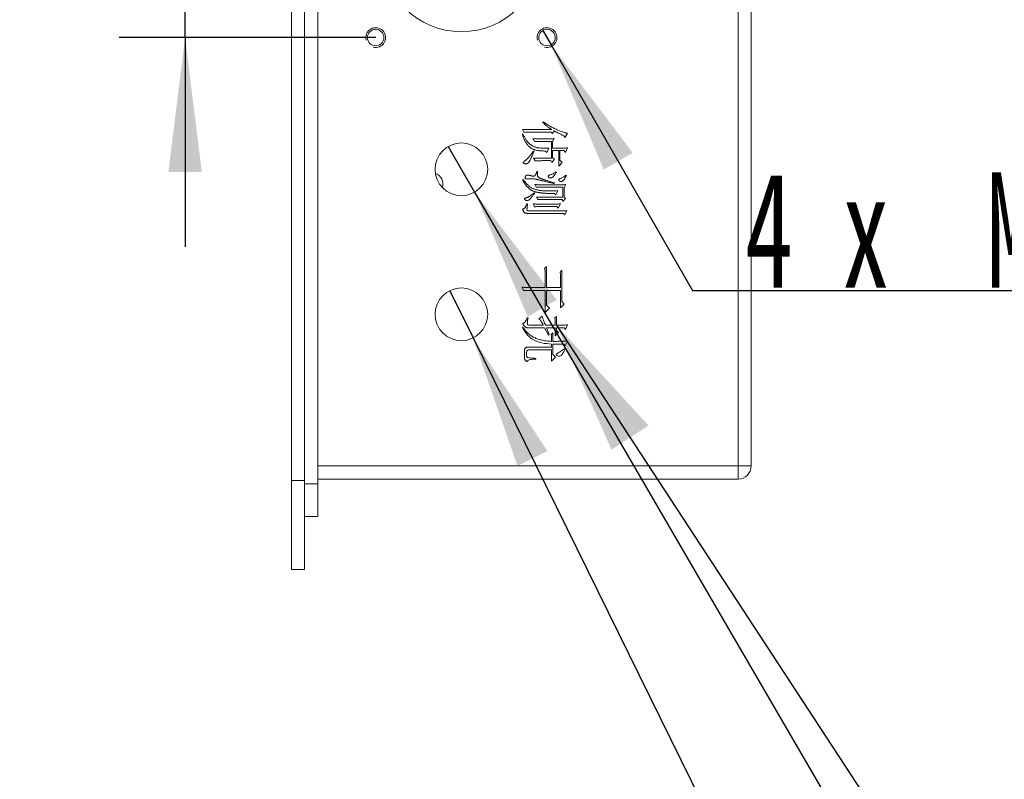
# Model space of a CAD drawing. Header units: millimetres. Extents: x 0 to 658, y -2 to 210.
# Tile 3 of 26: x 25 to 55, y 75 to 98. Entities that reach past the tile are written whole.
import ezdxf

# ---------------------------------------------------------------- set-up
doc = ezdxf.new("R2010")
doc.units = ezdxf.units.MM
doc.layers.add('图框', color=7, linetype='Continuous')
doc.styles.add('SLDTEXTSTYLE0', font='TXT', dxfattribs={"width": 0.7})
doc.styles.add('SLDTEXTSTYLE1', font='TXT', dxfattribs={"width": 0.7, "bigfont": 'bigfont'})
doc.styles.add('SLDTEXTSTYLE6', font='TXT', dxfattribs={"width": 0.616667})
doc.dimstyles.new('SLDDIMSTYLE1', dxfattribs={"dimtxt": 3.5, "dimasz": 4.08, "dimexe": 0, "dimexo": 0.0625, "dimgap": 0.875, "dimtad": 0, "dimtih": 1, "dimtoh": 1, "dimdec": 6, "dimlfac": 5, "dimrnd": 1e-09, "dimzin": 12, "dimdsep": 46, "dimtxsty": 'SLDTEXTSTYLE0', "dimblk1": 'NONE', "dimsah": 1, "dimcen": 0, "dimadec": 0, "dimazin": 3, "dimtfac": 1, "dimtmove": 0, "dimatfit": 3, "dimldrblk": 'NONE', "dimfxl": 0, "dimfrac": 2, "dimtolj": 1, "dimtzin": 12, "dimarcsym": 0})
doc.dimstyles.new('SLDDIMSTYLE2', dxfattribs={"dimtxt": 3.5, "dimasz": 4.08, "dimexe": 0, "dimexo": 0.0625, "dimgap": 0.875, "dimtad": 2, "dimlfac": 5, "dimrnd": 1e-09, "dimzin": 12, "dimdsep": 46, "dimtxsty": 'SLDTEXTSTYLE0', "dimsah": 1, "dimcen": 0.09, "dimadec": 0, "dimazin": 3, "dimtfac": 1, "dimtmove": 0, "dimatfit": 0, "dimfxl": 0, "dimfrac": 2, "dimtolj": 1, "dimtzin": 12, "dimarcsym": 0})
doc.dimstyles.new('SLDDIMSTYLE3', dxfattribs={"dimtxt": 3.5, "dimasz": 4.08, "dimexe": 0, "dimexo": 0.0625, "dimgap": 0.875, "dimtad": 2, "dimlfac": 5, "dimrnd": 1e-09, "dimzin": 4, "dimdsep": 46, "dimtxsty": 'SLDTEXTSTYLE0', "dimsah": 1, "dimcen": 0.09, "dimadec": 0, "dimazin": 1, "dimtfac": 1, "dimtmove": 0, "dimatfit": 0, "dimfxl": 0, "dimfrac": 2, "dimtolj": 1, "dimtzin": 12, "dimarcsym": 0})
doc.dimstyles.new('SLDDIMSTYLE7', dxfattribs={"dimtxt": 3.5, "dimasz": 4.08, "dimexe": 0, "dimexo": 0.0625, "dimgap": 0.875, "dimtad": 0, "dimtih": 1, "dimtoh": 1, "dimlfac": 5, "dimrnd": 1e-09, "dimzin": 12, "dimdsep": 46, "dimtxsty": 'SLDTEXTSTYLE0', "dimblk1": 'NONE', "dimsah": 1, "dimcen": 0, "dimadec": 0, "dimazin": 3, "dimtfac": 1, "dimtmove": 0, "dimatfit": 3, "dimldrblk": 'NONE', "dimfxl": 0, "dimfrac": 2, "dimtolj": 1, "dimtzin": 12, "dimarcsym": 0})
doc.dimstyles.new('SLDDIMSTYLE8', dxfattribs={"dimtxt": 0.18, "dimasz": 4.08, "dimexe": 0, "dimexo": 0.0625, "dimgap": 0, "dimtad": 0, "dimtih": 1, "dimtoh": 1, "dimdec": 0, "dimrnd": 1e-09, "dimzin": 0, "dimdsep": 46, "dimtxsty": 'Standard', "dimsah": 1, "dimcen": 0.09, "dimadec": 0, "dimazin": 0, "dimtfac": 4.08, "dimtdec": 0, "dimtofl": 0, "dimtmove": 0, "dimatfit": 3, "dimfxl": 0, "dimfrac": 2, "dimtolj": 1, "dimtzin": 0, "dimarcsym": 0})

# ---------------------------------------------------------------- blocks, each defined once
blk = doc.blocks.new('_D_21')
at = {"layer": '图框'}
for p, q in [((44.555, 118.447), (44.555, 113.177)), ((44.555, 115.177), (38.205, 115.177)), ((44.555, 115.177), (47.655, 115.177)), ((47.655, 115.177), (69.201, 115.177))]:
    blk.add_line(p, q, dxfattribs=at)
for points in [[(44.555, 115.177), (40.475, 115.685), (40.475, 114.669)], [(47.655, 115.177), (51.735, 114.669), (51.735, 115.685)]]:
    blk.add_solid(points, dxfattribs=at)
at = {"layer": '图框', "insert": (59.017, 119.689), "char_height": 3.5, "attachment_point": 1, "style": 'SLDTEXTSTYLE0'}
blk.add_mtext('15.50', dxfattribs=at)
blk = doc.blocks.new('_D_24')
at = {"layer": '图框'}
for p, q in [((38.501, 90.205), (39.208, 88.77)), ((39.208, 88.77), (57.994, 50.669)), ((57.994, 50.669), (75.672, 50.669))]:
    blk.add_line(p, q, dxfattribs=at)
blk.add_solid([(39.208, 88.77), (40.557, 84.886), (41.468, 85.335)], dxfattribs=at)
at = {"layer": '图框', "char_height": 3.5, "attachment_point": 1}
for s, insert, style in [('%%c', (59.581, 53.68), 'SLDTEXTSTYLE0'), ('贯\\M+190FA', (67.457, 53.68), 'SLDTEXTSTYLE1'), ('8', (63.451, 53.68), 'SLDTEXTSTYLE0')]:
    blk.add_mtext(s, dxfattribs=dict(at, insert=insert, style=style))
blk = doc.blocks.new('_NONE')
blk = doc.blocks.new('_D_25')
at = {"layer": '图框'}
for p, q in [((38.452, 94.579), (39.257, 93.196)), ((39.257, 93.196), (59.416, 58.543)), ((59.416, 58.543), (77.094, 58.543))]:
    blk.add_line(p, q, dxfattribs=at)
blk.add_solid([(39.257, 93.196), (40.869, 89.414), (41.748, 89.925)], dxfattribs=at)
at = {"layer": '图框', "char_height": 3.5, "attachment_point": 1}
for s, insert, style in [('贯\\M+190FA', (68.879, 61.554), 'SLDTEXTSTYLE1'), ('%%c', (61.003, 61.554), 'SLDTEXTSTYLE0'), ('8', (64.873, 61.554), 'SLDTEXTSTYLE0')]:
    blk.add_mtext(s, dxfattribs=dict(at, insert=insert, style=style))
blk = doc.blocks.new('_D_26')
at = {"layer": '图框'}
for p, q in [((30.467, 103.087), (30.467, 109.437)), ((36.255, 103.087), (28.467, 103.087)), ((30.467, 97.887), (30.467, 103.087)), ((36.255, 97.887), (28.467, 97.887)), ((30.467, 97.887), (30.467, 91.537))]:
    blk.add_line(p, q, dxfattribs=at)
for points in [[(30.467, 103.087), (30.975, 107.167), (29.959, 107.167)], [(30.467, 97.887), (29.959, 93.807), (30.975, 93.807)]]:
    blk.add_solid(points, dxfattribs=at)
at = {"layer": '图框', "insert": (25.955, 98.711), "char_height": 3.5, "attachment_point": 1, "rotation": 90, "style": 'SLDTEXTSTYLE0'}
blk.add_mtext('26', dxfattribs=at)
blk = doc.blocks.new('SW_SYMBOL_HOLE_DEPTH')
at = {"layer": '图框', "color": 0}
for p, q in [((0, 875), (800, 875)), ((400, 875), (400, 75)), ((100, 555), (400, 75)), ((700, 555), (400, 75))]:
    blk.add_line(p, q, dxfattribs=at)
blk = doc.blocks.new('_D_28')
at = {"layer": '图框'}
for p, q in [((41.33, 98.104), (41.579, 97.671)), ((41.579, 97.671), (45.875, 90.213)), ((45.875, 90.213), (87.791, 90.213))]:
    blk.add_line(p, q, dxfattribs=at)
blk.add_solid([(41.579, 97.671), (43.176, 93.882), (44.056, 94.389)], dxfattribs=at)
at = {"layer": '图框', "xscale": 0.004072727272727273, "yscale": 0.004072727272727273, "zscale": 0.004072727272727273}
for p in [(73.941, 89.572), (71.802, 84.572)]:
    blk.add_blockref('SW_SYMBOL_HOLE_DEPTH', p, dxfattribs=at)
at = {"layer": '图框', "char_height": 3.5, "attachment_point": 1}
for s, insert, style in [('4 x  M3 - 6H', (47.462, 93.798), 'SLDTEXTSTYLE6'), ('3.50', (79.576, 93.798), 'SLDTEXTSTYLE0'), ('%%c', (55.711, 88.798), 'SLDTEXTSTYLE0'), ('2.50', (61.55, 88.798), 'SLDTEXTSTYLE0'), ('4', (77.437, 88.798), 'SLDTEXTSTYLE0')]:
    blk.add_mtext(s, dxfattribs=dict(at, insert=insert, style=style))

msp = doc.modelspace()

# ---------------------------------------------------------------- linework, layer by layer
at = {"color": 7, "linetype": 'Continuous', "lineweight": 15}
for p, q in [((33.6946935, 156.44742832), (33.6946935, 84.44742844)), ((34.09469352, 84.44742844), (34.09469352, 156.44742832)), ((34.49469354, 156.54742853), (34.49469354, 84.34742973)), ((47.25469356, 84.88742993), (47.25469356, 156.00742833)), ((47.65469288, 156.00742833), (47.65469288, 84.88742993)), ((40.74922507, 95.01242921), (40.70820888, 95.10031924)), ((41.01289665, 95.09446011), (41.59883415, 95.09446011)), ((41.31758442, 95.32297537), (41.33516257, 95.33469365)), ((40.70234974, 94.95383487), (40.72578704, 94.96555314)), ((41.58125599, 95.01828835), (40.96602132, 95.01828835)), ((41.07149025, 94.73703787), (41.02461567, 94.81906877)), ((41.22969364, 94.81320963), (41.48750608, 94.81320963)), ((41.62227144, 94.97141228), (41.58125599, 95.01828835)), ((41.66914677, 95.05344317), (41.62227144, 94.97141228)), ((41.6750059, 94.81906877), (41.62227144, 94.73703787)), ((41.99727183, 94.85422657), (41.96211552, 94.9069588)), ((42.07930272, 94.97727141), (41.99727183, 94.85422657)), ((41.58711513, 94.73703787), (41.07149025, 94.73703787)), ((41.51094337, 94.53195915), (41.44649064, 94.39719305)), ((41.58711513, 94.22727213), (41.58711513, 94.73703787)), ((41.62227144, 94.73703787), (41.62227144, 94.53195915)), ((41.62227144, 94.53195915), (41.82734942, 94.53195915)), ((41.62227144, 94.4557874), (41.62227144, 94.2389904)), ((41.80977126, 94.4557874), (41.62227144, 94.4557874)), ((41.80977126, 93.98703859), (41.80977126, 94.4557874)), ((41.84492757, 94.4557874), (41.84492757, 94.16281865)), ((41.97383379, 94.4557874), (41.84492757, 94.4557874)), ((42.01484998, 94.40305219), (41.97383379, 94.4557874)), ((42.07344358, 94.53781829), (42.01484998, 94.40305219)), ((41.04219382, 94.44406912), (41.05977198, 94.43235085)), ((41.04805296, 94.22727213), (41.58711513, 94.22727213)), ((41.09492754, 94.14524124), (41.04805296, 94.22727213)), ((41.44649064, 94.39719305), (41.40547445, 94.44406912)), ((41.68086504, 94.19211731), (41.60469329, 94.09836516)), ((41.62227144, 94.2389904), (41.68086504, 94.19211731)), ((41.84492757, 94.16281865), (41.91524019, 94.09250603)), ((41.56953698, 94.15110037), (41.31758442, 94.15110037)), ((41.60469329, 94.09836516), (41.56953698, 94.15110037)), ((41.91524019, 94.09250603), (41.80977126, 93.98703859)), ((40.71406876, 93.56516287), (40.73750605, 93.57688115)), ((41.14766201, 93.8229768), (41.17110004, 93.8229768)), ((41.72188123, 93.81125555), (41.73945939, 93.79953728)), ((42.03242814, 93.71164725), (42.05000629, 93.69992898)), ((41.12422471, 93.34250674), (41.0890684, 93.42453764)), ((41.93867823, 93.34250674), (41.12422471, 93.34250674)), ((41.68086504, 93.47727285), (41.6750059, 93.4538363)), ((41.93867823, 93.04367886), (41.93867823, 93.34250674)), ((42.02656826, 93.42453764), (41.97383379, 93.33664761)), ((41.97383379, 93.33664761), (41.97383379, 93.04953799)), ((41.05977198, 93.17258582), (41.07734939, 93.16086755)), ((41.13594373, 93.04367886), (41.93867823, 93.04367886)), ((41.17110004, 92.9675071), (41.13594373, 93.04367886)), ((41.90938105, 92.97336624), (41.40547445, 92.97336624)), ((41.72188123, 93.11399148), (41.68086504, 93.15500543)), ((41.78633397, 93.2370393), (41.72188123, 93.11399148)), ((41.94453736, 92.92649016), (41.90938105, 92.97336624)), ((42.02070912, 93.00266192), (41.94453736, 92.92649016)), ((41.97383379, 93.04953799), (42.02070912, 93.00266192)), ((40.84297498, 92.84445927), (40.86641227, 92.84445927)), ((41.07734939, 92.75071011), (41.04805296, 92.83860014)), ((41.25313093, 92.832741), (41.65156861, 92.832741)), ((41.75117766, 92.75656924), (41.25313093, 92.75656924)), ((41.79805299, 92.70969317), (41.75117766, 92.75656924)), ((41.86250573, 92.83860014), (41.79805299, 92.70969317)), ((41.95625564, 92.55149052), (40.87227141, 92.55149052)), ((40.88984957, 92.62766228), (41.80391212, 92.62766228)), ((41.99727183, 92.51047657), (41.95625564, 92.55149052)), ((42.05586543, 92.63352141), (41.99727183, 92.51047657)), ((41.38203715, 90.88195846), (41.43477162, 90.93469367)), ((41.43477162, 90.93469367), (41.43477162, 90.30188308)), ((41.39961531, 90.30188308), (41.39961531, 90.7413362)), ((41.85078745, 90.77063189), (41.90352192, 90.8233671)), ((41.86836561, 90.30188308), (41.86836561, 90.63000665)), ((41.90352192, 90.8233671), (41.90352192, 89.87414823)), ((40.74336519, 90.20813093), (40.69649061, 90.30774222)), ((41.13594373, 90.30188308), (41.39961531, 90.30188308)), ((41.43477162, 90.30188308), (41.86836561, 90.30188308)), ((41.39961531, 90.21399007), (41.07149025, 90.21399007)), ((41.39961531, 89.54602168), (41.39961531, 90.21399007)), ((41.43477162, 90.21399007), (41.43477162, 89.76867781)), ((41.86836561, 90.21399007), (41.43477162, 90.21399007)), ((41.86836561, 89.68664692), (41.86836561, 90.21399007)), ((41.52852153, 89.67492864), (41.39961531, 89.54602168)), ((41.43477162, 89.76867781), (41.52852153, 89.67492864)), ((41.97969367, 89.79797647), (41.86836561, 89.68664692)), ((41.90352192, 89.87414823), (41.97969367, 89.79797647)), ((40.85469326, 89.38195989), (40.87813129, 89.38195989)), ((41.20625635, 89.35266421), (41.31172454, 89.42883299)), ((41.69258406, 89.37610076), (41.73945939, 89.42297385)), ((41.70430308, 89.30578516), (41.69258406, 89.37610076)), ((41.73945939, 89.42297385), (41.73945939, 89.15930078)), ((40.70820888, 89.08313201), (40.72578704, 89.09485028)), ((41.37617802, 89.07727287), (40.87227141, 89.07727287)), ((40.92500587, 89.15930078), (41.34102171, 89.15930078)), ((41.4992251, 88.85461376), (41.37617802, 89.07727287)), ((41.40547445, 89.15930078), (41.70430308, 89.15930078)), ((41.43477162, 89.07727287), (41.51680251, 88.87219713)), ((41.70430308, 89.07727287), (41.43477162, 89.07727287)), ((41.70430308, 89.15930078), (41.70430308, 89.30578516)), ((41.70430308, 88.83703635), (41.70430308, 89.07727287)), ((41.73945939, 89.07727287), (41.73945939, 89.00109813)), ((41.97383379, 89.07727287), (41.73945939, 89.07727287)), ((42.01484998, 89.02454064), (41.97383379, 89.07727287)), ((42.07930272, 89.16516588), (42.01484998, 89.02454064)), ((41.51680251, 88.87219713), (41.4992251, 88.85461376)), ((41.58125599, 88.87805626), (41.62813132, 88.92492936)), ((41.59297501, 88.82531808), (41.58125599, 88.87805626)), ((41.59297501, 88.66711543), (41.59297501, 88.82531808)), ((41.62813132, 88.92492936), (41.62813132, 88.66711543)), ((41.80391212, 88.93664763), (41.70430308, 88.83703635)), ((41.73945939, 89.00109813), (41.80391212, 88.93664763)), ((40.90742772, 88.49133537), (41.59297501, 88.49133537)), ((41.59297501, 88.49133537), (41.59297501, 88.58508751)), ((41.62813132, 88.58508751), (41.62813132, 88.26867626)), ((41.96797465, 88.57922838), (41.62813132, 88.58508751)), ((42.0089901, 88.52649019), (41.96797465, 88.57922838)), ((42.07930272, 88.67297456), (42.0089901, 88.52649019)), ((40.76680323, 88.20422576), (40.76680323, 88.38000581)), ((40.8371151, 88.33899186), (40.8371151, 88.23938058)), ((41.59297501, 88.4093015), (40.93086501, 88.4093015)), ((41.59297501, 88.06945965), (41.59297501, 88.4093015)), ((41.71016221, 88.18664835), (41.59297501, 88.06945965)), ((41.62813132, 88.26867626), (41.71016221, 88.18664835)), ((41.98555281, 88.44446228), (42.00313096, 88.432744)), ((41.11836558, 88.15149353), (41.11836558, 88.12805102)), ((34.49469354, 84.88742993), (47.25469356, 84.88742993)), ((47.65469288, 84.88742993), (47.25469356, 84.88742993)), ((47.25469356, 84.88742993), (47.25469356, 84.48742912)), ((33.6946935, 84.44742844), (33.6946935, 81.74742744)), ((34.09469352, 84.44742844), (33.6946935, 84.44742844)), ((34.09469352, 81.74742744), (34.09469352, 84.44742844)), ((34.09469352, 84.34742973), (34.49469354, 84.34742973)), ((47.25469356, 84.48742912), (34.49469354, 84.48742912)), ((34.49469354, 84.34742973), (34.49469354, 83.34743068)), ((34.49469354, 83.34743068), (34.09469352, 83.34743068)), ((34.09469352, 81.74742744), (33.6946935, 81.74742744))]:
    msp.add_line(p, q, dxfattribs=at)
for centre, radius in [((38.8546935, 100.48742861), 2.42), ((36.2546935, 97.88742861), 0.25), ((41.4546935, 97.88742861), 0.25), ((38.8546935, 93.88742861), 0.8), ((38.8546935, 89.48742861), 0.8)]:
    msp.add_circle(centre, radius, dxfattribs=at)
at = {"color": 7, "linetype": 'Continuous', "lineweight": 0}
for centre in [(36.2546935, 97.88742861), (41.4546935, 97.88742861)]:
    msp.add_arc(centre, 0.3, 255, 195, dxfattribs=at)
at = {"color": 7, "linetype": 'Continuous', "lineweight": 15}
for centre, radius, start, end in [((37.9546935, 93.44742861), 0.34, 340.757213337, 71.349777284), ((47.2546935, 84.88742861), 0.4, 270, 0)]:
    msp.add_arc(centre, radius, start, end, dxfattribs=at)
for points, knots in [([(40.70820912, 95.10031923), (40.72687285, 95.09990801), (40.76253742, 95.0991222), (40.81345604, 95.09764339), (40.85925271, 95.09693813), (40.89990335, 95.09598849), (40.93542124, 95.09530346), (40.96580586, 95.09499257), (40.99104846, 95.09436534), (41.00616893, 95.09443075), (41.01289662, 95.09445986)], [0, 0, 0, 0, 0.183772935, 0.3511723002, 0.501453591, 0.6346478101, 0.7514526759, 0.8511576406, 0.9337741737, 1, 1, 1, 1]), ([(41.59883412, 95.09445986), (41.58411548, 95.10417454), (41.55529551, 95.12319645), (41.51353858, 95.15199733), (41.47450154, 95.18077184), (41.43820196, 95.2096447), (41.40402013, 95.23780066), (41.3729015, 95.26635651), (41.34395485, 95.29431342), (41.32624863, 95.31355812), (41.31758412, 95.32297548)], [0, 0, 0, 0, 0.1455805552, 0.2850551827, 0.4187015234, 0.545816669, 0.6679195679, 0.7841683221, 0.8943831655, 1, 1, 1, 1]), ([(41.33516225, 95.33469423), (41.35179484, 95.32264782), (41.38506765, 95.29854946), (41.43629763, 95.26444413), (41.48817542, 95.23166272), (41.54071255, 95.20021212), (41.59440251, 95.17092266), (41.64858041, 95.14252367), (41.70379282, 95.11609111), (41.75911689, 95.09152892), (41.81274714, 95.06896041), (41.86301467, 95.04845806), (41.90907795, 95.03045836), (41.95110321, 95.0149401), (41.98896582, 95.00197625), (42.02267781, 94.99113978), (42.05229946, 94.98302491), (42.07082193, 94.97907906), (42.07930287, 94.97727236)], [0, 0, 0, 0, 0.0742042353, 0.1484425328, 0.2223404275, 0.2959502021, 0.3696550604, 0.4433112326, 0.5169674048, 0.5908037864, 0.6620249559, 0.727215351, 0.7869704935, 0.8407253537, 0.8890836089, 0.9315763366, 0.9686706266, 1, 1, 1, 1]), ([(41.40547475, 94.44406923), (41.3860867, 94.44426864), (41.34852806, 94.44465494), (41.2940891, 94.44668346), (41.24335003, 94.45061488), (41.19636039, 94.45596541), (41.15306435, 94.46270786), (41.1136507, 94.47155851), (41.07776309, 94.48120067), (41.04534376, 94.49320955), (41.0153488, 94.50678282), (40.98719066, 94.52253491), (40.960029, 94.53991189), (40.93425136, 94.55956783), (40.9093616, 94.58099996), (40.886064, 94.60482605), (40.86349297, 94.63019632), (40.84248341, 94.65799422), (40.82232652, 94.68772367), (40.80298263, 94.71955445), (40.78433622, 94.75345498), (40.76635009, 94.78941998), (40.74920925, 94.82753636), (40.73275138, 94.86772088), (40.71685684, 94.90994795), (40.70723946, 94.93904248), (40.70234975, 94.95383486)], [0, 0, 0, 0, 0.0606812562, 0.1175520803, 0.1704598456, 0.2199130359, 0.2655448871, 0.3075115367, 0.3462916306, 0.3817465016, 0.4155851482, 0.4492293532, 0.4826381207, 0.5164168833, 0.5505998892, 0.5853391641, 0.6206295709, 0.656809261, 0.6942970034, 0.7330083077, 0.7733375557, 0.8153554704, 0.858824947, 0.9041049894, 0.9512445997, 1, 1, 1, 1]), ([(40.72578725, 94.96555361), (40.73224745, 94.94987655), (40.7449218, 94.91911952), (40.76566023, 94.87473294), (40.78817165, 94.83330858), (40.8114337, 94.79425834), (40.83648809, 94.75829988), (40.8624874, 94.72489976), (40.88997026, 94.69444572), (40.91854831, 94.66651522), (40.94868628, 94.64167197), (40.97945904, 94.61883441), (41.0116526, 94.59906404), (41.04500874, 94.5822308), (41.07916496, 94.56741629), (41.11466002, 94.55582412), (41.15120066, 94.54660902), (41.2016693, 94.53819769), (41.26650487, 94.53171533), (41.34609864, 94.52762734), (41.42788561, 94.52721345), (41.48303077, 94.53036476), (41.5109435, 94.53195986)], [0, 0, 0, 0, 0.0516869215, 0.1014052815, 0.1492586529, 0.1953600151, 0.2398925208, 0.2827716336, 0.3243067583, 0.3648536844, 0.4044669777, 0.4432810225, 0.4815938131, 0.5194648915, 0.5571073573, 0.594973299, 0.6331608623, 0.6718801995, 0.7508313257, 0.8316503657, 0.9147867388, 1, 1, 1, 1]), ([(40.96602162, 95.01828798), (40.94981736, 95.01818441), (40.91610367, 95.01796893), (40.86372919, 95.01680467), (40.80765842, 95.01515006), (40.76911543, 95.01335498), (40.74922475, 95.01242861)], [0, 0, 0, 0, 0.2241330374, 0.4663187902, 0.7245858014, 1, 1, 1, 1]), ([(41.02461537, 94.81906923), (41.03597323, 94.81865644), (41.05782214, 94.81786236), (41.08942176, 94.81637232), (41.11858512, 94.81567981), (41.14541702, 94.81471569), (41.16986781, 94.81404457), (41.19193435, 94.81372254), (41.21160618, 94.81310413), (41.22390607, 94.81317603), (41.2296935, 94.81320986)], [0, 0, 0, 0, 0.1661806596, 0.3196789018, 0.4625315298, 0.5926978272, 0.7122604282, 0.8201669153, 0.9153837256, 1, 1, 1, 1]), ([(41.487506, 94.81320986), (41.49235307, 94.81317772), (41.50284485, 94.81310815), (41.51983951, 94.81372754), (41.53944691, 94.81405245), (41.56158295, 94.8147189), (41.58631653, 94.81568588), (41.61359955, 94.81638399), (41.64346293, 94.8178593), (41.66422683, 94.81865576), (41.675006, 94.81906923)], [0, 0, 0, 0, 0.0775035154, 0.16776114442, 0.27189604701, 0.39109377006, 0.52189052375, 0.66771683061, 0.82750174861, 1, 1, 1, 1]), ([(41.96211537, 94.90695986), (41.94692167, 94.91454989), (41.91740248, 94.92929624), (41.87441314, 94.95088415), (41.83383211, 94.97085104), (41.79612963, 94.99020784), (41.76064632, 95.00756629), (41.72798609, 95.02427779), (41.69756122, 95.03901998), (41.67832003, 95.04878749), (41.66914662, 95.05344423)], [0, 0, 0, 0, 0.1555548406, 0.30222083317, 0.44059088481, 0.56977683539, 0.69036923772, 0.80236911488, 0.90577774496, 1, 1, 1, 1]), ([(41.82734975, 94.53195986), (41.84492836, 94.53206545), (41.88204144, 94.53228837), (41.94063633, 94.53346576), (42.0050964, 94.53512527), (42.05000783, 94.53689549), (42.0734435, 94.53781923)], [0, 0, 0, 0, 0.2142203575, 0.4522757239, 0.7141867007, 1, 1, 1, 1]), ([(41.05977162, 94.43235048), (41.05452963, 94.41902476), (41.04427653, 94.39296029), (41.02860231, 94.35502938), (41.01340853, 94.31900561), (40.99877018, 94.28491895), (40.98414258, 94.25301253), (40.97004608, 94.22305845), (40.9564715, 94.19504529), (40.94305646, 94.16925928), (40.92997336, 94.14585048), (40.91694691, 94.12520081), (40.90423292, 94.10715429), (40.89120327, 94.0921968), (40.87842035, 94.07987826), (40.86575073, 94.07031849), (40.85303312, 94.06352177), (40.83632855, 94.05889326), (40.81602618, 94.05696845), (40.79256535, 94.05831639), (40.77006561, 94.06277216), (40.75272833, 94.0696332), (40.74082897, 94.07664602), (40.73449978, 94.08267437), (40.73159054, 94.08978862), (40.73185042, 94.09746722), (40.73592163, 94.10518701), (40.74233931, 94.11349692), (40.75190309, 94.12215613), (40.76941665, 94.13439276), (40.79409828, 94.15244323), (40.82451548, 94.17897262), (40.85697102, 94.2099447), (40.8912501, 94.24577214), (40.92714914, 94.28705619), (40.96466392, 94.33385171), (41.0032324, 94.38684879), (41.02884484, 94.42446464), (41.0421935, 94.44406923)], [0, 0, 0, 0, 0.0414497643, 0.0810737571, 0.1187970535, 0.1546228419, 0.1884500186, 0.2203912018, 0.2504520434, 0.2785489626, 0.3045212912, 0.3280489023, 0.3492017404, 0.3683483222, 0.3853813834, 0.4004997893, 0.4141730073, 0.4268287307, 0.4504149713, 0.4728552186, 0.4946612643, 0.516552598, 0.5264296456, 0.5345744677, 0.5413401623, 0.5480440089, 0.5561022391, 0.5661115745, 0.5784088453, 0.5932344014, 0.6279519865, 0.666857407, 0.7099562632, 0.7577919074, 0.8103266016, 0.8682740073, 0.9313471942, 1, 1, 1, 1]), ([(41.31758412, 94.15110048), (41.3005118, 94.15099859), (41.26535144, 94.15078873), (41.21116841, 94.14962622), (41.15401221, 94.14797723), (41.1149632, 94.14616892), (41.09492787, 94.14524111)], [0, 0, 0, 0, 0.2299291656, 0.4735381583, 0.72988209, 1, 1, 1, 1]), ([(41.68086537, 93.15500673), (41.6645172, 93.15483548), (41.63232785, 93.1544983), (41.58472615, 93.15445669), (41.53864106, 93.15508435), (41.49400826, 93.15644081), (41.45089205, 93.15816439), (41.40921389, 93.16027308), (41.36905618, 93.1630697), (41.33043575, 93.16661395), (41.29329884, 93.17040339), (41.25765284, 93.17507241), (41.22339757, 93.17992545), (41.19064699, 93.18565826), (41.15934897, 93.19161879), (41.12963887, 93.19842229), (41.10137249, 93.20549726), (41.07441526, 93.21336823), (41.04835467, 93.22216424), (41.02305523, 93.23298986), (40.9980196, 93.24526076), (40.97360599, 93.25973134), (40.94941797, 93.27547012), (40.92594484, 93.29327326), (40.90261972, 93.31251549), (40.87999658, 93.33387308), (40.85751993, 93.3565898), (40.83586627, 93.3813294), (40.81426188, 93.40754027), (40.79339226, 93.43577835), (40.77265065, 93.4654754), (40.75271815, 93.49715868), (40.73299322, 93.53042601), (40.7204354, 93.55347631), (40.7140685, 93.56516298)], [0, 0, 0, 0, 0.04348176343, 0.08561509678, 0.12659815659, 0.16605492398, 0.20437138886, 0.2413602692, 0.27704012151, 0.31142354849, 0.34450394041, 0.37631346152, 0.40703140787, 0.43650974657, 0.46473272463, 0.49175645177, 0.51756034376, 0.54221701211, 0.56643213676, 0.59065872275, 0.61535214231, 0.64052873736, 0.66608833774, 0.69206094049, 0.71883699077, 0.74646952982, 0.7747671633, 0.80379760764, 0.83387568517, 0.86508138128, 0.89715568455, 0.93019353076, 0.96460762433, 1, 1, 1, 1]), ([(40.737506, 93.57688173), (40.74904569, 93.56040054), (40.77151274, 93.52831269), (40.80723964, 93.4837292), (40.84269339, 93.44314652), (40.87859181, 93.4071978), (40.91462151, 93.37564839), (40.95075351, 93.34824053), (40.98716245, 93.32532521), (41.02426199, 93.30692413), (41.06214361, 93.29172709), (41.10109857, 93.27828216), (41.14165333, 93.26669106), (41.18380775, 93.25733737), (41.22741834, 93.24917216), (41.27269115, 93.24314307), (41.31947539, 93.23907339), (41.38446539, 93.23610209), (41.46818404, 93.2346756), (41.57134457, 93.23401324), (41.67776632, 93.2345653), (41.74980519, 93.23620602), (41.78633412, 93.23703798)], [0, 0, 0, 0, 0.0515904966, 0.1004434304, 0.1464514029, 0.189744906, 0.2306386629, 0.2691927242, 0.3059495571, 0.3407983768, 0.3752518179, 0.4105735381, 0.4464565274, 0.4833642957, 0.5212832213, 0.5602224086, 0.6004525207, 0.6416916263, 0.7270574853, 0.8151879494, 0.9062869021, 1, 1, 1, 1]), ([(41.675006, 93.45383486), (41.65618967, 93.45828485), (41.61961649, 93.46693426), (41.56638213, 93.48013539), (41.51616544, 93.4922305), (41.46887725, 93.50344704), (41.4248051, 93.5143755), (41.38361809, 93.52432097), (41.34559635, 93.53369504), (41.31045625, 93.54207437), (41.27852929, 93.55014758), (41.24960886, 93.55736897), (41.223647, 93.56354597), (41.20084341, 93.56948144), (41.18099179, 93.57442315), (41.16421643, 93.57879192), (41.15048261, 93.58244987), (41.12954885, 93.58804505), (41.09919427, 93.59539257), (41.05638037, 93.60096673), (41.00961004, 93.60371807), (40.96861827, 93.60339042), (40.93548971, 93.60258987), (40.91213332, 93.60158584), (40.89078987, 93.60098939), (40.87146715, 93.60045498), (40.85419273, 93.59938888), (40.83891487, 93.59894476), (40.82560835, 93.59796047), (40.81435958, 93.59722012), (40.80481639, 93.59707647), (40.79704626, 93.60001696), (40.79143057, 93.60541961), (40.78809788, 93.61315609), (40.78735048, 93.62304088), (40.78833563, 93.63501422), (40.79140882, 93.64921802), (40.79571787, 93.66499643), (40.80267046, 93.68070193), (40.81330187, 93.69400354), (40.82733943, 93.70351688), (40.84421763, 93.70974732), (40.86403727, 93.71193342), (40.88673342, 93.71144756), (40.91234465, 93.70732297), (40.93965542, 93.69991773), (40.96716448, 93.69234829), (40.99305675, 93.68658676), (41.01634443, 93.68321727), (41.03683855, 93.68198854), (41.0547144, 93.68295007), (41.06994466, 93.68596812), (41.08248295, 93.69160009), (41.09229076, 93.69976052), (41.1003047, 93.70966587), (41.10791405, 93.72105059), (41.11520156, 93.73408912), (41.12239007, 93.74861028), (41.12913486, 93.76486949), (41.13553404, 93.78279316), (41.14184954, 93.80232987), (41.14568283, 93.81594497), (41.14766225, 93.82297548)], [0, 0, 0, 0, 0.0407359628, 0.0791782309, 0.1155513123, 0.1495591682, 0.1815697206, 0.2112148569, 0.238826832, 0.2640734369, 0.2873233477, 0.3082076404, 0.3268744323, 0.3435450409, 0.3578498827, 0.3699743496, 0.3800664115, 0.3877925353, 0.4156307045, 0.4457838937, 0.4786105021, 0.5142729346, 0.5321100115, 0.5484285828, 0.5635234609, 0.5770950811, 0.5891503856, 0.5999806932, 0.6092972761, 0.6172354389, 0.6237958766, 0.6292013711, 0.6342675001, 0.6397919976, 0.6465409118, 0.654945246, 0.6650476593, 0.6771058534, 0.6893788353, 0.7009705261, 0.7124696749, 0.7246705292, 0.7385082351, 0.7542087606, 0.7724004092, 0.792988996, 0.8138014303, 0.8325142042, 0.8488299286, 0.8633283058, 0.8756964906, 0.8864579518, 0.8958675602, 0.904317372, 0.9130789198, 0.9226318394, 0.9331421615, 0.9445245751, 0.9567520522, 0.9702024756, 0.9846132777, 1, 1, 1, 1]), ([(41.17109975, 93.82297548), (41.17024848, 93.8145826), (41.16863382, 93.79866327), (41.16608015, 93.77605187), (41.16441161, 93.75585416), (41.16308182, 93.73813152), (41.16219463, 93.72286821), (41.16170265, 93.71005708), (41.16172779, 93.69971379), (41.16196227, 93.68889146), (41.16631442, 93.67605109), (41.17753214, 93.66179805), (41.19407638, 93.64691211), (41.20959165, 93.63538807), (41.22338991, 93.62751508), (41.23393997, 93.6223704), (41.24747802, 93.61692946), (41.26358265, 93.61023932), (41.28276178, 93.60320677), (41.30473363, 93.59519846), (41.3296032, 93.58646817), (41.35732453, 93.57717764), (41.38791187, 93.56730779), (41.42124543, 93.55626052), (41.45754391, 93.54493477), (41.49665585, 93.53270792), (41.53864693, 93.51994497), (41.58346707, 93.5062485), (41.6312148, 93.4919394), (41.66400727, 93.48225233), (41.68086537, 93.47727236)], [0, 0, 0, 0, 0.035908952, 0.0681109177, 0.0968529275, 0.1221696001, 0.1437589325, 0.161936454, 0.1767164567, 0.1878185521, 0.2078780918, 0.2330068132, 0.2641612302, 0.3025336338, 0.3149461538, 0.3317466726, 0.3524482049, 0.3770353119, 0.4059745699, 0.4393845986, 0.4765852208, 0.5181631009, 0.5638314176, 0.6133945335, 0.6676377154, 0.7256830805, 0.7878258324, 0.8544512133, 0.9251756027, 1, 1, 1, 1]), ([(41.73945912, 93.79953798), (41.73146195, 93.78659442), (41.71632418, 93.76209368), (41.69326316, 93.72837887), (41.67164871, 93.69939245), (41.65129672, 93.67518192), (41.63233912, 93.65562463), (41.61444533, 93.64098049), (41.59779491, 93.63089526), (41.5818794, 93.6261905), (41.56740007, 93.62488116), (41.55401765, 93.62477397), (41.54151628, 93.62622123), (41.53004196, 93.62940339), (41.51934388, 93.63360888), (41.50962249, 93.63961296), (41.50096806, 93.64710862), (41.49324549, 93.65540643), (41.48767977, 93.66451516), (41.4852139, 93.67410581), (41.48760757, 93.68340954), (41.49352311, 93.6919229), (41.50294646, 93.6999565), (41.51614466, 93.70712548), (41.53267814, 93.71433234), (41.55997327, 93.72270745), (41.59625791, 93.73520607), (41.63908083, 93.75606295), (41.68158565, 93.78090799), (41.70825426, 93.80099365), (41.721881, 93.81125673)], [0, 0, 0, 0, 0.0718315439, 0.135969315, 0.1928048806, 0.2424862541, 0.2852358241, 0.3211889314, 0.351480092, 0.3764420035, 0.3987717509, 0.4199484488, 0.4395636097, 0.4579571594, 0.476034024, 0.4936665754, 0.5115976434, 0.5299785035, 0.546967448, 0.5616386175, 0.5753095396, 0.5908458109, 0.6099639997, 0.6332226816, 0.6615227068, 0.6950060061, 0.7679311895, 0.842485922, 0.9195157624, 1, 1, 1, 1]), ([(42.050006, 93.69992861), (42.04291606, 93.68744449), (42.02946007, 93.66375092), (42.00925899, 93.63075652), (41.99053664, 93.60199399), (41.9727428, 93.57776564), (41.9560999, 93.55792995), (41.94072752, 93.54227489), (41.9265394, 93.53081716), (41.91289816, 93.52390012), (41.90013118, 93.52048935), (41.88803669, 93.51872641), (41.87618383, 93.51834779), (41.86455805, 93.5202142), (41.85319852, 93.52365333), (41.84227913, 93.52904889), (41.83146753, 93.53581244), (41.82157654, 93.54409423), (41.81330938, 93.55296422), (41.80825114, 93.56222652), (41.80730308, 93.57170963), (41.81118695, 93.58050811), (41.81851657, 93.58870626), (41.82992418, 93.5958932), (41.84474976, 93.60308224), (41.87036795, 93.61147809), (41.90537513, 93.62475374), (41.94755542, 93.64785118), (41.99049015, 93.67687018), (42.01808023, 93.69974947), (42.03242787, 93.71164736)], [0, 0, 0, 0, 0.0689849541, 0.1309263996, 0.1858802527, 0.2338513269, 0.2752881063, 0.3101910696, 0.3391845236, 0.3625027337, 0.3830821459, 0.402401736, 0.4211757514, 0.4398076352, 0.4587195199, 0.4779984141, 0.4981536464, 0.5198728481, 0.5398201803, 0.5561429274, 0.5697396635, 0.5839406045, 0.600944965, 0.621962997, 0.6482366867, 0.680013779, 0.7513419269, 0.8278566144, 0.9104804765, 1, 1, 1, 1]), ([(41.0890685, 93.42453798), (41.09398725, 93.4243156), (41.10447457, 93.42384144), (41.12104091, 93.42320837), (41.13941485, 93.42256288), (41.15952165, 93.42185049), (41.18151657, 93.42150037), (41.2052429, 93.42104842), (41.2307783, 93.42061302), (41.25804992, 93.42019896), (41.28720059, 93.41969008), (41.31809067, 93.41956088), (41.35078715, 93.41931831), (41.38522009, 93.41910542), (41.42146144, 93.41890485), (41.45943848, 93.41861462), (41.49922481, 93.41869354), (41.55369515, 93.41868658), (41.62017465, 93.41854033), (41.69605631, 93.41913606), (41.76586344, 93.41947803), (41.82966693, 93.42009826), (41.8874622, 93.42107309), (41.93919178, 93.42174002), (41.98490445, 93.4231585), (42.01333086, 93.42409969), (42.0265685, 93.42453798)], [0, 0, 0, 0, 0.0157538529, 0.0335889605, 0.0530430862, 0.0745790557, 0.097960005, 0.123423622, 0.1505071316, 0.1796734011, 0.2106910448, 0.243789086, 0.2785072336, 0.3153083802, 0.3539610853, 0.3944653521, 0.436820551, 0.4812587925, 0.5687465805, 0.6495236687, 0.7240517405, 0.7921013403, 0.8536737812, 0.9089978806, 0.9576220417, 1, 1, 1, 1]), ([(41.07734975, 93.16086611), (41.0679132, 93.14738362), (41.0498981, 93.12164453), (41.02354658, 93.08531242), (40.99870783, 93.05345724), (40.97611804, 93.02543233), (40.95478847, 93.00212688), (40.93574619, 92.98256543), (40.91850945, 92.96716114), (40.90252052, 92.95589599), (40.88747724, 92.94809268), (40.87304407, 92.94242323), (40.85866576, 92.93944713), (40.84447178, 92.93843772), (40.83043986, 92.93999632), (40.81663858, 92.94402304), (40.80307958, 92.95021015), (40.79035595, 92.95810339), (40.77975491, 92.96688217), (40.77297173, 92.97663651), (40.77152147, 92.98722274), (40.77630823, 92.99727764), (40.7856464, 93.00641771), (40.79954223, 93.01514021), (40.81797218, 93.02402386), (40.84085185, 93.03220615), (40.866278, 93.04186107), (40.89278566, 93.0537148), (40.91950979, 93.06829041), (40.94682917, 93.08466215), (40.97443149, 93.10354569), (41.00270555, 93.12431983), (41.03124218, 93.14758339), (41.05012917, 93.1641348), (41.05977162, 93.17258486)], [0, 0, 0, 0, 0.06397028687, 0.1221241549, 0.1744315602, 0.22098377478, 0.26199068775, 0.29718390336, 0.32707438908, 0.35172271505, 0.3729778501, 0.39282289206, 0.41179409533, 0.42982511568, 0.44792834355, 0.46635193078, 0.48548084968, 0.50568910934, 0.52441702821, 0.5386939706, 0.55086643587, 0.56397404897, 0.58028283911, 0.60118349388, 0.62746649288, 0.65968653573, 0.69556062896, 0.7331902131, 0.77244060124, 0.81381605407, 0.85694397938, 0.90238489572, 0.95016418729, 1, 1, 1, 1]), ([(41.40547475, 92.97336611), (41.36640638, 92.97309455), (41.28824614, 92.97255128), (41.21015637, 92.96918858), (41.17109975, 92.96750673)], [0, 0, 0, 0, 0.49984965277, 1, 1, 1, 1]), ([(40.7140685, 92.66867861), (40.72128168, 92.67238054), (40.73581811, 92.6798409), (40.75558335, 92.69493951), (40.77392429, 92.71269948), (40.79096777, 92.73323556), (40.80637322, 92.75686427), (40.82018223, 92.78344334), (40.83257764, 92.81286856), (40.83943364, 92.8337003), (40.84297475, 92.84445986)], [0, 0, 0, 0, 0.1081686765, 0.2179878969, 0.3307959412, 0.4488779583, 0.5738240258, 0.7070066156, 0.848669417, 1, 1, 1, 1]), ([(40.87227162, 92.55149111), (40.86212835, 92.55176707), (40.84296771, 92.55228837), (40.81592616, 92.55654291), (40.79252275, 92.56379247), (40.77197282, 92.5742588), (40.75437603, 92.58983165), (40.73921608, 92.61106424), (40.72511309, 92.6375976), (40.71791462, 92.65785507), (40.7140685, 92.66867861)], [0, 0, 0, 0, 0.140847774, 0.2660613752, 0.378872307, 0.4800033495, 0.5839795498, 0.7017428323, 0.8406417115, 1, 1, 1, 1]), ([(40.86641225, 92.84445986), (40.86457697, 92.83194916), (40.8611098, 92.80831427), (40.85660889, 92.7748034), (40.85263836, 92.74537933), (40.84955564, 92.71991784), (40.84738237, 92.6985028), (40.84593906, 92.68106909), (40.84558032, 92.66766449), (40.84541871, 92.65561562), (40.84856757, 92.64381029), (40.85838804, 92.63390135), (40.87274951, 92.62816137), (40.88371149, 92.62784188), (40.88984975, 92.62766298)], [0, 0, 0, 0, 0.1532783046, 0.2895696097, 0.4098670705, 0.5131954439, 0.6004496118, 0.6707980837, 0.7251937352, 0.7629103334, 0.8170012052, 0.8678610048, 0.9260076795, 1, 1, 1, 1]), ([(41.04805287, 92.83860048), (41.06331262, 92.83765854), (41.09504509, 92.83569977), (41.14447108, 92.83414412), (41.19757009, 92.83300516), (41.23417771, 92.83283118), (41.253131, 92.83274111)], [0, 0, 0, 0, 0.2235134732, 0.4647938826, 0.7229016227, 1, 1, 1, 1]), ([(41.253131, 92.75656923), (41.22382631, 92.75629745), (41.16518559, 92.7557536), (41.10663879, 92.7523917), (41.07734975, 92.75070986)], [0, 0, 0, 0, 0.4997328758, 1, 1, 1, 1]), ([(41.6515685, 92.83274111), (41.67211327, 92.83282768), (41.71118034, 92.8329923), (41.76688324, 92.83412595), (41.81667519, 92.83563019), (41.84789762, 92.83765372), (41.862506, 92.83860048)], [0, 0, 0, 0, 0.2920227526, 0.555298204, 0.7919326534, 1, 1, 1, 1]), ([(41.80391225, 92.62766298), (41.81722269, 92.62761943), (41.84297634, 92.62753516), (41.88044568, 92.62812426), (41.91545931, 92.62846367), (41.94815831, 92.62909758), (41.97846282, 92.63006619), (42.00639941, 92.63073908), (42.03192396, 92.6321819), (42.0481253, 92.633089), (42.05586537, 92.63352236)], [0, 0, 0, 0, 0.1584165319, 0.3065115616, 0.4459976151, 0.5751673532, 0.6957508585, 0.8068680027, 0.9077326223, 1, 1, 1, 1]), ([(41.39961537, 90.74133486), (41.39940794, 90.75378367), (41.39899958, 90.77829089), (41.39575694, 90.81426811), (41.39012428, 90.84877211), (41.38470924, 90.87099446), (41.38203725, 90.88195986)], [0, 0, 0, 0, 0.262765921, 0.5172913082, 0.7618123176, 1, 1, 1, 1]), ([(41.86836537, 90.63000673), (41.86815794, 90.64245555), (41.86774958, 90.66696277), (41.86450694, 90.70293998), (41.85887428, 90.73744399), (41.85345924, 90.75966634), (41.85078725, 90.77063173)], [0, 0, 0, 0, 0.262765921, 0.5172913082, 0.7618123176, 1, 1, 1, 1]), ([(40.69649037, 90.30774111), (40.71717932, 90.30732222), (40.75783415, 90.30649908), (40.81779645, 90.30502623), (40.87574483, 90.30432682), (40.9316595, 90.30336682), (40.98555179, 90.3027046), (41.03741951, 90.30236927), (41.08733125, 90.30176727), (41.11995664, 90.30184409), (41.1359435, 90.30188173)], [0, 0, 0, 0, 0.1412499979, 0.2775633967, 0.4094154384, 0.536824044, 0.6592885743, 0.7773043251, 0.8908762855, 1, 1, 1, 1]), ([(41.07149037, 90.21399111), (41.05181427, 90.21403586), (41.0141976, 90.21412143), (40.96037924, 90.21354169), (40.91169444, 90.21319332), (40.86814457, 90.21258402), (40.82966491, 90.2116087), (40.79630438, 90.21094552), (40.76809778, 90.20956508), (40.75103253, 90.20857608), (40.74336537, 90.20813173)], [0, 0, 0, 0, 0.179841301, 0.343819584, 0.4919300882, 0.6248423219, 0.741901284, 0.8437575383, 0.9298026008, 1, 1, 1, 1]), ([(40.71992787, 89.21789736), (40.72585266, 89.2179569), (40.73796794, 89.21807867), (40.75588759, 89.22572472), (40.7731094, 89.23853314), (40.79005343, 89.25677056), (40.80662565, 89.28035366), (40.82336169, 89.30912405), (40.83943083, 89.34361929), (40.84940192, 89.36866717), (40.8546935, 89.38195986)], [0, 0, 0, 0, 0.0785521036, 0.16062715, 0.2548416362, 0.3642940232, 0.4917864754, 0.639580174, 0.8087283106, 1, 1, 1, 1]), ([(40.87813129, 89.38195989), (40.87066365, 89.33231319), (40.8615539, 89.27174929), (40.8544497, 89.1988774), (40.87090952, 89.16927551), (40.89905289, 89.16043816), (40.91634059, 89.15968053), (40.92500587, 89.15930078)], [0, 0, 0, 0, 0.5623581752, 0.6860193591, 0.806304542, 0.9029121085, 1, 1, 1, 1]), ([(41.31172454, 89.42883299), (41.31734396, 89.40279828), (41.32861133, 89.35059677), (41.36417257, 89.26193014), (41.38980801, 89.19822968), (41.40547445, 89.15930078)], [0, 0, 0, 0, 0.2789738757, 0.5593633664, 1, 1, 1, 1]), ([(41.59297501, 88.58508751), (41.49266513, 88.59198565), (41.29241724, 88.60575635), (41.02385447, 88.70307329), (40.82737999, 88.87796327), (40.74795473, 89.0147043), (40.70820888, 89.08313201)], [0, 0, 0, 0, 0.2804749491, 0.5599101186, 0.7797709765, 1, 1, 1, 1]), ([(40.87227162, 89.07727236), (40.86331499, 89.07810433), (40.84581621, 89.07972978), (40.82095258, 89.08764006), (40.79815049, 89.09920828), (40.77779357, 89.11519697), (40.75950138, 89.13497777), (40.74403861, 89.15910087), (40.73009667, 89.1867955), (40.72341664, 89.20722675), (40.71992787, 89.21789736)], [0, 0, 0, 0, 0.1209406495, 0.2362845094, 0.3492296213, 0.4639080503, 0.5832820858, 0.7106548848, 0.8488841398, 1, 1, 1, 1]), ([(40.72578725, 89.09485048), (40.73577899, 89.07944169), (40.75562995, 89.04882847), (40.78898814, 89.00563672), (40.82420556, 88.96442965), (40.86244699, 88.92604154), (40.90281367, 88.88965152), (40.94579323, 88.85577529), (40.99140497, 88.82459178), (41.0393529, 88.79499616), (41.09149813, 88.76857903), (41.14835114, 88.74522951), (41.21018177, 88.72459441), (41.27705795, 88.70718799), (41.34894857, 88.69271095), (41.42580113, 88.68115465), (41.50767524, 88.67212176), (41.56401946, 88.6688153), (41.59297475, 88.66711611)], [0, 0, 0, 0, 0.0544761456, 0.1082297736, 0.1618052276, 0.21523599, 0.2688952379, 0.3230055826, 0.3774880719, 0.4327844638, 0.4900978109, 0.5507319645, 0.6150165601, 0.6833808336, 0.7556648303, 0.8325344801, 0.9139395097, 1, 1, 1, 1]), ([(41.34102171, 89.15930078), (41.31943835, 89.19806453), (41.28937429, 89.25205963), (41.24746887, 89.32031895), (41.21992654, 89.34193529), (41.20625635, 89.35266421)], [0, 0, 0, 0, 0.5617550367, 0.7824841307, 1, 1, 1, 1]), ([(41.73945939, 89.15930078), (41.80291338, 89.15951115), (41.91622358, 89.1598868), (42.02947317, 89.16355283), (42.07930272, 89.16516588)], [0, 0, 0, 0, 0.560002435, 1, 1, 1, 1]), ([(40.76680287, 88.38000673), (40.76714318, 88.38917139), (40.76778859, 88.40655277), (40.77462029, 88.4306268), (40.78564199, 88.45109972), (40.80167896, 88.46732835), (40.82202632, 88.4798102), (40.84690747, 88.48744988), (40.87580028, 88.49186755), (40.89641453, 88.49152035), (40.90742787, 88.49133486)], [0, 0, 0, 0, 0.1325125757, 0.2513188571, 0.3592572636, 0.4660182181, 0.5780391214, 0.701700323, 0.8406308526, 1, 1, 1, 1]), ([(41.628131, 88.66711611), (41.65438981, 88.66707186), (41.70481006, 88.66698691), (41.77721954, 88.6675677), (41.84326511, 88.66791484), (41.90287324, 88.66852913), (41.95603872, 88.66950025), (42.00277785, 88.6701726), (42.04313782, 88.67156997), (42.06794616, 88.67253412), (42.07930287, 88.67297548)], [0, 0, 0, 0, 0.1745771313, 0.335210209, 0.4814157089, 0.6136789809, 0.731522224, 0.8349397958, 0.9244390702, 1, 1, 1, 1]), ([(40.84297475, 88.05188173), (40.83647725, 88.05589348), (40.82373367, 88.06376174), (40.80719259, 88.07848542), (40.79322678, 88.09491735), (40.78237354, 88.11331582), (40.77419133, 88.13349832), (40.76883961, 88.155493), (40.76624185, 88.17935222), (40.76661187, 88.19575728), (40.76680287, 88.20422548)], [0, 0, 0, 0, 0.1267742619, 0.2486430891, 0.3664614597, 0.4840462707, 0.6022079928, 0.7273626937, 0.8592660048, 1, 1, 1, 1]), ([(40.8371151, 88.23938058), (40.83627322, 88.23257833), (40.83459096, 88.21898597), (40.84165077, 88.19898265), (40.85644898, 88.18425053), (40.89362229, 88.16658817), (40.98352169, 88.16134961), (41.06439928, 88.15543806), (41.11836558, 88.15149353)], [0, 0, 0, 0, 0.0624608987, 0.1248104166, 0.1871791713, 0.2496556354, 0.4993259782, 1, 1, 1, 1]), ([(40.93086501, 88.4093015), (40.91820529, 88.40958995), (40.89297897, 88.41016473), (40.85811901, 88.39758671), (40.83895441, 88.3690286), (40.83772935, 88.34902279), (40.8371151, 88.33899186)], [0, 0, 0, 0, 0.28106926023, 0.56007096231, 0.77941924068, 1, 1, 1, 1]), ([(42.00313096, 88.432744), (41.97618616, 88.37866421), (41.94250673, 88.3110676), (41.88782374, 88.24004321), (41.85072315, 88.2110375), (41.80292547, 88.2133952), (41.76870456, 88.23102356), (41.74666826, 88.24625224), (41.73582307, 88.25674013), (41.73127935, 88.26655556), (41.73380883, 88.27782382), (41.74400416, 88.2891928), (41.83174279, 88.3397788), (41.91174205, 88.39422649), (41.98555281, 88.44446228)], [0, 0, 0, 0, 0.2509932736, 0.3137270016, 0.3761288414, 0.4380905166, 0.5007409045, 0.5359213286, 0.5497262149, 0.5635193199, 0.5790333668, 0.5947642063, 0.6261119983, 1, 1, 1, 1]), ([(41.11836558, 88.12805102), (41.06332263, 88.12570052), (40.98680495, 88.12243298), (40.88363839, 88.1059611), (40.85649256, 88.06985947), (40.84297498, 88.05188224)], [0, 0, 0, 0, 0.5627076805, 0.7822452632, 1, 1, 1, 1])]:
    msp.add_open_spline(points, degree=3, knots=knots, dxfattribs=at)

# ---------------------------------------------------------------- texts
at = {"layer": '图框', "insert": (7.08363591, 83.57905148), "char_height": 3.5, "attachment_point": 1, "style": 'SLDTEXTSTYLE1'}
msp.add_mtext('\\M+197EB\\M+18C8F\\M+191E3\\M+18D86', dxfattribs=at)

# ---------------------------------------------------------------- dimensions: what is measured, and where the dimension line sits
at = {"layer": '图框'}
dim = msp.add_linear_dim(base=(47.6546935, 115.17683512), p1=(44.5546935, 118.44742861), p2=(47.6546935, 84.88742861), dimstyle='SLDDIMSTYLE3', dxfattribs=at)
dim.commit()
dim.dimension.update_dxf_attribs({"geometry": '_D_21', "text_midpoint": (64.10859025, 115.17683512), "dimtype": 160})
dim = msp.add_linear_dim(base=(30.46650927, 103.08742861), p1=(36.2546935, 97.88742861), p2=(36.2546935, 103.08742861), angle=90, dimstyle='SLDDIMSTYLE2', dxfattribs=at)
dim.commit()
dim.dimension.update_dxf_attribs({"geometry": '_D_26', "text_midpoint": (30.46650927, 100.74771869), "dimtype": 160})
dim = msp.add_diameter_dim_2p(p1=(41.32991876, 98.10406486), p2=(41.57946823, 97.67079236), text='4 x  M3 - 6H {\\fGDT;x} 3.50\\P%%c 2.50 {\\fGDT;x} 4\\P', dimstyle='SLDDIMSTYLE1', override={"dimpost": '<>'}, dxfattribs=at)
dim.commit()
dim.dimension.update_dxf_attribs({"geometry": '_D_28', "text_midpoint": (67.62655177, 89.28613356), "dimtype": 163})
for p1, p2, picture, middle in [((38.45242197, 94.57893249), (39.25696503, 93.19592473), '_D_25', (69.04857503, 59.82906785)), ((38.50092091, 90.20495558), (39.20846609, 88.76990163), '_D_24', (67.62655177, 51.95541641))]:
    dim = msp.add_diameter_dim_2p(p1=p1, p2=p2, text='<> 贯穿', dimstyle='SLDDIMSTYLE7', dxfattribs=at)
    dim.commit()
    dim.dimension.update_dxf_attribs({"geometry": picture, "text_midpoint": middle, "dimtype": 163})

# ---------------------------------------------------------------- leaders
msp.add_leader([(41.73945912, 89.15930361), (55.04913295, 68.83249804)], dimstyle='SLDDIMSTYLE8', dxfattribs=at)

doc.saveas('drawing.dxf')
